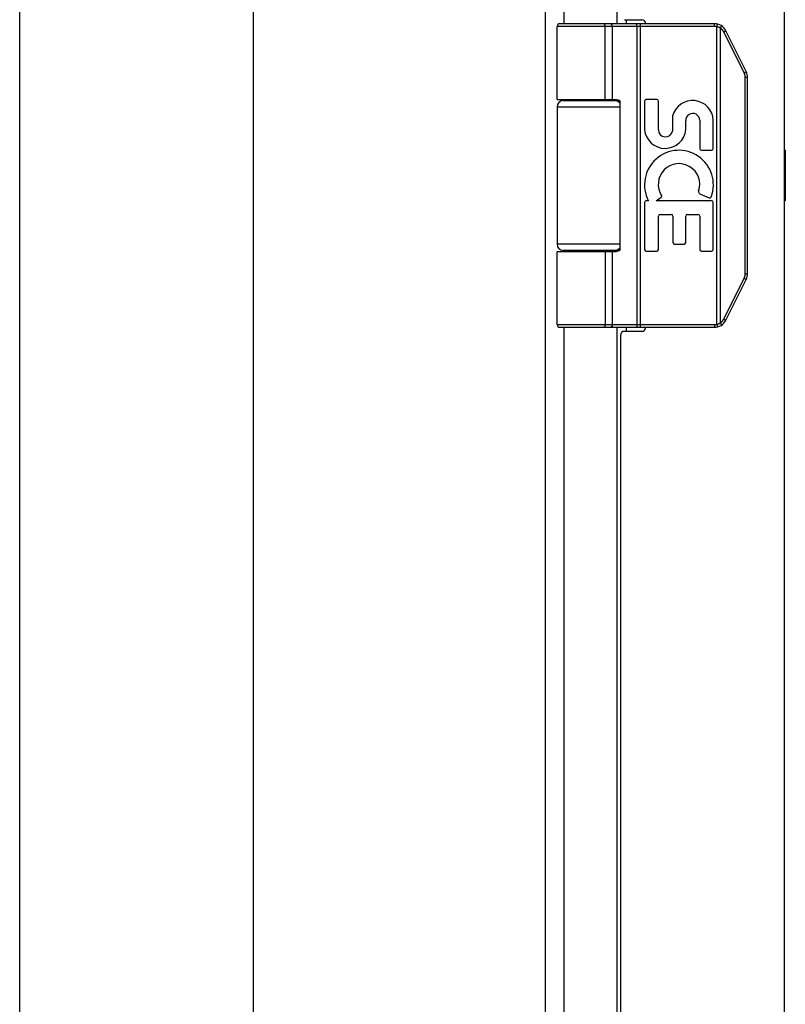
# Model space of a CAD drawing. Header units: inches. Extents: x 0 to 60.7, y 0 to 39.3.
# Tile 3 of 16: x 0 to 3.8, y 16.2 to 21.1. Entities that reach past the tile are written whole.
import ezdxf

# ---------------------------------------------------------------- set-up
doc = ezdxf.new("R2010")
doc.units = ezdxf.units.IN
doc.header["$LTSCALE"] = 3.339286
doc.header["$MEASUREMENT"] = 0
doc.layers.get('0').update_dxf_attribs({"linetype": 'CONTINUOUS'})
doc.layers.add('02___PRT_ALL_AXES', color=7, linetype='CONTINUOUS')
doc.layers.add('06___PRT_ALL_SURFS', color=7, linetype='CONTINUOUS')

msp = doc.modelspace()

# ---------------------------------------------------------------- linework, layer by layer
at = {"color": 7, "linetype": 'Continuous'}
for p, q in [((0, 0), (0, 39.2857)), ((3.434, 21.0451), (2.6566, 21.0451)), ((3.434, 21.0581), (2.6696, 21.0581)), ((2.8871, 21.0581), (2.8869, 21.0581)), ((2.8872, 21.0581), (2.887, 21.0581)), ((2.8873, 21.0581), (2.8871, 21.0581)), ((2.8874, 21.0581), (2.8872, 21.0581)), ((2.8875, 21.0581), (2.8874, 21.0581)), ((2.8935, 20.6831), (2.8935, 21.0453)), ((2.8935, 20.6831), (2.8935, 21.0453)), ((2.9295, 20.6831), (2.9295, 21.0451)), ((3.0497, 21.0533), (3.0496, 21.0537)), ((3.0497, 21.053), (3.0497, 21.0533)), ((3.0498, 21.0527), (3.0497, 21.053)), ((3.0498, 21.0523), (3.0498, 21.0527)), ((3.0498, 21.0519), (3.0498, 21.0523)), ((3.0499, 21.0516), (3.0498, 21.0519)), ((3.0499, 21.0512), (3.0499, 21.0516)), ((3.0499, 21.0508), (3.0499, 21.0512)), ((3.05, 21.0504), (3.0499, 21.0508)), ((3.05, 21.05), (3.05, 21.0504)), ((3.05, 21.0496), (3.05, 21.05)), ((3.05, 21.0492), (3.05, 21.0496)), ((3.0501, 21.0488), (3.05, 21.0492)), ((3.0501, 21.0483), (3.0501, 21.0488)), ((3.0501, 21.0479), (3.0501, 21.0483)), ((3.0501, 21.0475), (3.0501, 21.0479)), ((3.0501, 21.0471), (3.0501, 21.0475)), ((3.0501, 21.0466), (3.0501, 21.0471)), ((3.0501, 21.0462), (3.0501, 21.0466)), ((3.0501, 21.0458), (3.0501, 21.0462)), ((3.0501, 21.0453), (3.0501, 21.0458)), ((3.0501, 21.0453), (3.0501, 19.5709)), ((3.0693, 19.5581), (3.0693, 21.0581)), ((3.434, 21.0451), (3.434, 21.0581)), ((3.4459, 21.0437), (3.449, 21.0563)), ((3.4459, 19.5726), (3.4459, 21.0437)), ((3.4632, 21.0368), (3.4634, 21.0372)), ((3.4632, 19.5794), (3.4632, 21.0368)), ((3.4634, 21.0372), (3.4638, 21.0377)), ((3.4638, 21.0377), (3.4641, 21.0383)), ((3.4641, 21.0383), (3.4645, 21.0388)), ((3.4645, 21.0388), (3.4648, 21.0393)), ((3.4648, 21.0393), (3.4651, 21.0398)), ((3.4651, 21.0398), (3.4653, 21.0402)), ((3.4653, 21.0402), (3.4655, 21.0405)), ((3.4655, 21.0405), (3.4657, 21.0409)), ((3.4657, 21.0409), (3.4659, 21.0412)), ((3.4659, 21.0412), (3.4661, 21.0415)), ((3.4661, 21.0415), (3.4663, 21.0418)), ((3.4663, 21.0418), (3.4665, 21.0422)), ((3.4665, 21.0422), (3.4666, 21.0425)), ((3.4666, 21.0425), (3.4668, 21.0428)), ((3.4668, 21.0428), (3.467, 21.0431)), ((3.467, 21.0431), (3.4671, 21.0434)), ((3.4671, 21.0434), (3.4673, 21.0436)), ((3.4673, 21.0436), (3.4674, 21.0439)), ((3.4674, 21.0439), (3.4675, 21.0442)), ((3.4675, 21.0442), (3.4677, 21.0445)), ((3.4821, 21.0188), (3.4828, 21.0192)), ((3.4828, 21.0192), (3.4836, 21.0196)), ((3.4836, 21.0196), (3.4842, 21.02)), ((3.4842, 21.02), (3.4849, 21.0203)), ((3.4849, 21.0203), (3.4854, 21.0206)), ((3.4854, 21.0206), (3.4858, 21.0208)), ((3.4858, 21.0208), (3.4863, 21.0211)), ((3.4863, 21.0211), (3.4867, 21.0213)), ((3.4867, 21.0213), (3.4871, 21.0216)), ((3.4871, 21.0216), (3.4873, 21.0217)), ((3.4873, 21.0217), (3.4876, 21.0219)), ((3.4876, 21.0219), (3.4878, 21.022)), ((3.4878, 21.022), (3.488, 21.0221)), ((3.488, 21.0221), (3.4882, 21.0223)), ((3.4882, 21.0223), (3.4884, 21.0224)), ((3.4884, 21.0224), (3.4886, 21.0225)), ((3.591, 20.8213), (3.4899, 21.0236)), ((3.48, 21.0178), (3.4806, 21.0181)), ((3.5812, 20.8155), (3.48, 21.0178)), ((3.4806, 21.0181), (3.4814, 21.0184)), ((3.4814, 21.0184), (3.4821, 21.0188)), ((3.5823, 20.8161), (3.5831, 20.8165)), ((3.5831, 20.8165), (3.5838, 20.8169)), ((3.5838, 20.8169), (3.5845, 20.8173)), ((3.5845, 20.8173), (3.5852, 20.8176)), ((3.5852, 20.8176), (3.5859, 20.818)), ((3.5859, 20.818), (3.5863, 20.8183)), ((3.5864, 20.7934), (3.5976, 20.7934)), ((3.5864, 19.8229), (3.5864, 20.7934)), ((3.5869, 20.8186), (3.5874, 20.8188)), ((3.5874, 20.8188), (3.5878, 20.8191)), ((3.5878, 20.8191), (3.5882, 20.8193)), ((3.5882, 20.8193), (3.5884, 20.8195)), ((3.5884, 20.8195), (3.5887, 20.8196)), ((3.5887, 20.8196), (3.5889, 20.8197)), ((3.5889, 20.8197), (3.5891, 20.8199)), ((3.5891, 20.8199), (3.5893, 20.82)), ((3.5893, 20.82), (3.5895, 20.8201)), ((3.5895, 20.8201), (3.5897, 20.8202)), ((3.5976, 19.8229), (3.5976, 20.7934)), ((2.6566, 20.6481), (2.9675, 20.6481)), ((2.6866, 20.6781), (2.9653, 20.6781)), ((2.9675, 19.9431), (2.9675, 20.6731)), ((2.9675, 19.9681), (2.6566, 19.9681)), ((2.6566, 19.9331), (2.9476, 19.9331)), ((2.9653, 19.9381), (2.6866, 19.9381)), ((2.9295, 19.5711), (2.9295, 19.9331)), ((3.5864, 19.8229), (3.5976, 19.8229)), ((3.48, 19.5985), (3.5812, 19.8007)), ((3.4899, 19.5927), (3.591, 19.7949)), ((3.5812, 19.8007), (3.5821, 19.8002)), ((3.5821, 19.8002), (3.5829, 19.7999)), ((3.5829, 19.7999), (3.5836, 19.7995)), ((3.5836, 19.7995), (3.5843, 19.7991)), ((3.5843, 19.7991), (3.585, 19.7987)), ((3.585, 19.7987), (3.5857, 19.7983)), ((3.5863, 19.798), (3.5868, 19.7977)), ((3.5868, 19.7977), (3.5872, 19.7975)), ((3.5872, 19.7975), (3.5877, 19.7972)), ((3.5877, 19.7972), (3.5881, 19.797)), ((3.5881, 19.797), (3.5883, 19.7969)), ((3.5883, 19.7969), (3.5886, 19.7967)), ((3.5886, 19.7967), (3.5888, 19.7966)), ((3.5888, 19.7966), (3.589, 19.7964)), ((3.589, 19.7964), (3.5892, 19.7963)), ((3.5892, 19.7963), (3.5894, 19.7962)), ((2.6566, 19.5711), (3.434, 19.5711)), ((3.0498, 19.5636), (3.0497, 19.5632)), ((3.0497, 19.5632), (3.0497, 19.5629)), ((3.0499, 19.5647), (3.0498, 19.5643)), ((3.0498, 19.5643), (3.0498, 19.5639)), ((3.0498, 19.5639), (3.0498, 19.5636)), ((3.05, 19.5658), (3.0499, 19.5655)), ((3.0499, 19.5655), (3.0499, 19.5651)), ((3.0499, 19.5651), (3.0499, 19.5647)), ((3.0501, 19.5675), (3.05, 19.5671)), ((3.05, 19.5671), (3.05, 19.5667)), ((3.05, 19.5667), (3.05, 19.5662)), ((3.05, 19.5662), (3.05, 19.5658)), ((3.0501, 19.5709), (3.0501, 19.5705)), ((3.0501, 19.5705), (3.0501, 19.57)), ((3.0501, 19.57), (3.0501, 19.5696)), ((3.0501, 19.5696), (3.0501, 19.5692)), ((3.0501, 19.5692), (3.0501, 19.5687)), ((3.0501, 19.5687), (3.0501, 19.5683)), ((3.0501, 19.5683), (3.0501, 19.5679)), ((3.0501, 19.5679), (3.0501, 19.5675)), ((3.434, 19.5711), (3.434, 19.5581)), ((3.4459, 19.5726), (3.449, 19.56)), ((3.4632, 19.5794), (3.4636, 19.5789)), ((3.4636, 19.5789), (3.4639, 19.5783)), ((3.4639, 19.5783), (3.4642, 19.5778)), ((3.4642, 19.5778), (3.4646, 19.5773)), ((3.4646, 19.5773), (3.4649, 19.5768)), ((3.4649, 19.5768), (3.4652, 19.5762)), ((3.4652, 19.5762), (3.4654, 19.5759)), ((3.4654, 19.5759), (3.4656, 19.5756)), ((3.4656, 19.5756), (3.4658, 19.5752)), ((3.4658, 19.5752), (3.466, 19.5749)), ((3.466, 19.5749), (3.4662, 19.5746)), ((3.4662, 19.5746), (3.4664, 19.5742)), ((3.4664, 19.5742), (3.4665, 19.5739)), ((3.4665, 19.5739), (3.4667, 19.5736)), ((3.4667, 19.5736), (3.4669, 19.5733)), ((3.4669, 19.5733), (3.467, 19.573)), ((3.467, 19.573), (3.4672, 19.5727)), ((3.4672, 19.5727), (3.4673, 19.5725)), ((3.4673, 19.5725), (3.4675, 19.5722)), ((3.48, 19.5985), (3.481, 19.598)), ((3.481, 19.598), (3.4817, 19.5976)), ((3.4817, 19.5976), (3.4825, 19.5972)), ((3.4825, 19.5972), (3.4832, 19.5968)), ((3.4832, 19.5968), (3.4839, 19.5965)), ((3.4839, 19.5965), (3.4846, 19.5961)), ((3.4846, 19.5961), (3.4851, 19.5958)), ((3.4851, 19.5958), (3.4855, 19.5956)), ((3.4855, 19.5956), (3.486, 19.5953)), ((3.486, 19.5953), (3.4864, 19.5951)), ((3.4864, 19.5951), (3.4868, 19.5948)), ((3.4868, 19.5948), (3.4871, 19.5947)), ((3.4871, 19.5947), (3.4873, 19.5945)), ((3.4873, 19.5945), (3.4876, 19.5944)), ((3.4876, 19.5944), (3.4878, 19.5943)), ((3.4878, 19.5943), (3.488, 19.5941)), ((3.488, 19.5941), (3.4882, 19.594)), ((3.4882, 19.594), (3.4884, 19.5939)), ((2.6696, 19.5581), (3.434, 19.5581)), ((2.8871, 19.5581), (2.8869, 19.5581)), ((2.8872, 19.5581), (2.887, 19.5581)), ((2.8873, 19.5581), (2.8871, 19.5581)), ((2.8874, 19.5582), (2.8872, 19.5581)), ((2.8875, 19.5582), (2.8874, 19.5582)), ((2.8876, 19.5582), (2.8875, 19.5582))]:
    msp.add_line(p, q, dxfattribs=at)
at = {"color": 3, "linetype": 'Continuous'}
for p, q in [((2.5981, 28.2481), (2.5981, 12.3681)), ((1.1541, 28.1881), (1.1541, 12.4281)), ((3.7793, 28.1581), (3.7793, 12.4581)), ((2.69, 26.3081), (2.69, 21.0581)), ((2.953, 21.0581), (2.953, 26.3081)), ((2.9893, 21.0781), (3.0743, 21.0781)), ((2.9989, 21.0581), (2.9989, 21.0781)), ((2.69, 20.6831), (2.69, 20.6781)), ((2.953, 20.6781), (2.953, 20.6829)), ((2.69, 19.9381), (2.69, 19.9331)), ((2.953, 19.9334), (2.953, 19.9381)), ((2.69, 19.5581), (2.69, 14.3081)), ((2.953, 14.3081), (2.953, 19.5581)), ((2.9693, 19.5181), (2.9693, 14.3481)), ((3.0743, 19.5381), (2.9893, 19.5381)), ((2.9989, 19.5381), (2.9989, 19.5581))]:
    msp.add_line(p, q, dxfattribs=at)
at = {"color": 7, "linetype": 'Continuous'}
for points in [[(2.8935, 21.0453), (2.8935, 21.0456), (2.8935, 21.0458), (2.8935, 21.046), (2.8935, 21.0462), (2.8935, 21.0464), (2.8935, 21.0466), (2.8934, 21.0469), (2.8934, 21.0471), (2.8934, 21.0473), (2.8934, 21.0475), (2.8934, 21.0477), (2.8933, 21.0479), (2.8933, 21.0481), (2.8933, 21.0483), (2.8933, 21.0486), (2.8932, 21.0488), (2.8932, 21.049), (2.8932, 21.0492), (2.8931, 21.0494), (2.8931, 21.0496), (2.8931, 21.0498), (2.893, 21.05), (2.893, 21.0502), (2.8929, 21.0504), (2.8929, 21.0506), (2.8928, 21.0508), (2.8928, 21.051), (2.8927, 21.0512), (2.8927, 21.0514), (2.8926, 21.0516), (2.8926, 21.0517), (2.8925, 21.0519), (2.8925, 21.0521), (2.8924, 21.0523), (2.8923, 21.0525), (2.8923, 21.0527), (2.8922, 21.0528), (2.8922, 21.053), (2.8921, 21.0532), (2.892, 21.0533), (2.892, 21.0535), (2.8919, 21.0537), (2.8918, 21.0538), (2.8917, 21.054), (2.8917, 21.0542), (2.8916, 21.0543), (2.8915, 21.0545), (2.8914, 21.0546), (2.8913, 21.0548), (2.8913, 21.0549), (2.8912, 21.0551), (2.8911, 21.0552), (2.891, 21.0553), (2.8909, 21.0555), (2.8908, 21.0556), (2.8907, 21.0557), (2.8907, 21.0558), (2.8906, 21.056), (2.8905, 21.0561), (2.8904, 21.0562), (2.8903, 21.0563), (2.8902, 21.0564), (2.8901, 21.0565), (2.89, 21.0566), (2.8899, 21.0567), (2.8898, 21.0568), (2.8897, 21.0569), (2.8896, 21.057), (2.8895, 21.0571), (2.8894, 21.0572), (2.8893, 21.0573), (2.8892, 21.0573), (2.8891, 21.0574), (2.889, 21.0575), (2.8889, 21.0575), (2.8888, 21.0576), (2.8887, 21.0577), (2.8886, 21.0577), (2.8885, 21.0578), (2.8884, 21.0578), (2.8883, 21.0579), (2.8881, 21.0579), (2.888, 21.0579), (2.8879, 21.058), (2.8878, 21.058), (2.8877, 21.058), (2.8876, 21.0581), (2.8875, 21.0581)], [(2.8935, 21.0453), (2.8935, 21.0456), (2.8935, 21.0458), (2.8935, 21.046), (2.8934, 21.0462), (2.8934, 21.0464), (2.8934, 21.0466), (2.8934, 21.0469), (2.8934, 21.0471), (2.8934, 21.0473), (2.8934, 21.0475), (2.8933, 21.0477), (2.8933, 21.0479), (2.8933, 21.0481), (2.8933, 21.0483), (2.8932, 21.0486), (2.8932, 21.0488), (2.8932, 21.049), (2.8931, 21.0492), (2.8931, 21.0494), (2.8931, 21.0496), (2.893, 21.0498), (2.893, 21.05), (2.8929, 21.0502), (2.8929, 21.0504), (2.8929, 21.0506), (2.8928, 21.0508), (2.8928, 21.051), (2.8927, 21.0512), (2.8927, 21.0514), (2.8926, 21.0516), (2.8926, 21.0517), (2.8925, 21.0519), (2.8924, 21.0521), (2.8924, 21.0523), (2.8923, 21.0525), (2.8923, 21.0527), (2.8922, 21.0528), (2.8921, 21.053), (2.8921, 21.0532), (2.892, 21.0533), (2.8919, 21.0535), (2.8918, 21.0537), (2.8918, 21.0538), (2.8917, 21.054), (2.8916, 21.0542), (2.8915, 21.0543), (2.8915, 21.0545), (2.8914, 21.0546), (2.8913, 21.0548), (2.8912, 21.0549), (2.8911, 21.0551), (2.8911, 21.0552), (2.891, 21.0553), (2.8909, 21.0555), (2.8908, 21.0556), (2.8907, 21.0557), (2.8906, 21.0558), (2.8905, 21.056), (2.8904, 21.0561), (2.8903, 21.0562), (2.8903, 21.0563), (2.8902, 21.0564), (2.8901, 21.0565), (2.89, 21.0566), (2.8899, 21.0567), (2.8898, 21.0568), (2.8897, 21.0569), (2.8896, 21.057), (2.8895, 21.0571), (2.8894, 21.0572), (2.8893, 21.0573), (2.8892, 21.0573), (2.8891, 21.0574), (2.889, 21.0575), (2.8889, 21.0575), (2.8888, 21.0576), (2.8886, 21.0577), (2.8885, 21.0577), (2.8884, 21.0578), (2.8883, 21.0578), (2.8882, 21.0579), (2.8881, 21.0579), (2.888, 21.0579), (2.8879, 21.058), (2.8878, 21.058), (2.8877, 21.058), (2.8876, 21.0581)], [(2.9295, 21.0451), (2.9295, 21.0453), (2.9295, 21.0456), (2.9294, 21.0458), (2.9294, 21.046), (2.9294, 21.0462), (2.9294, 21.0464), (2.9294, 21.0466), (2.9294, 21.0469), (2.9293, 21.0471), (2.9293, 21.0473), (2.9293, 21.0475), (2.9293, 21.0477), (2.9292, 21.0479), (2.9292, 21.0481), (2.9292, 21.0483), (2.9291, 21.0486), (2.9291, 21.0488), (2.929, 21.049), (2.929, 21.0492), (2.9289, 21.0494), (2.9289, 21.0496), (2.9288, 21.0498), (2.9287, 21.05), (2.9287, 21.0502), (2.9286, 21.0504), (2.9285, 21.0506), (2.9285, 21.0508), (2.9284, 21.051), (2.9283, 21.0512), (2.9282, 21.0514), (2.9282, 21.0516), (2.9281, 21.0517), (2.928, 21.0519), (2.9279, 21.0521), (2.9278, 21.0523), (2.9277, 21.0525), (2.9276, 21.0527), (2.9275, 21.0528), (2.9274, 21.053), (2.9273, 21.0532), (2.9272, 21.0533), (2.9271, 21.0535), (2.927, 21.0537), (2.9269, 21.0538), (2.9268, 21.054), (2.9267, 21.0542), (2.9266, 21.0543), (2.9265, 21.0545), (2.9263, 21.0546), (2.9262, 21.0548), (2.9261, 21.0549), (2.926, 21.0551), (2.9258, 21.0552), (2.9257, 21.0553), (2.9256, 21.0555), (2.9255, 21.0556), (2.9253, 21.0557), (2.9252, 21.0558), (2.9251, 21.056), (2.9249, 21.0561), (2.9248, 21.0562), (2.9246, 21.0563), (2.9245, 21.0564), (2.9243, 21.0565), (2.9242, 21.0566), (2.9241, 21.0567), (2.9239, 21.0568), (2.9238, 21.0569), (2.9236, 21.057), (2.9235, 21.0571), (2.9233, 21.0572), (2.9232, 21.0573), (2.923, 21.0573), (2.9228, 21.0574), (2.9227, 21.0575), (2.9225, 21.0575), (2.9224, 21.0576), (2.9222, 21.0577), (2.9221, 21.0577), (2.9219, 21.0578), (2.9217, 21.0578), (2.9216, 21.0579), (2.9214, 21.0579), (2.9213, 21.0579), (2.9211, 21.058), (2.9209, 21.058), (2.9208, 21.058), (2.9206, 21.0581), (2.9204, 21.0581), (2.9203, 21.0581), (2.9201, 21.0581), (2.9199, 21.0581), (2.9198, 21.0581), (2.9196, 21.0581)], [(3.0496, 21.0537), (3.0496, 21.0538), (3.0496, 21.054), (3.0496, 21.0542), (3.0496, 21.0543), (3.0495, 21.0545), (3.0495, 21.0546), (3.0495, 21.0548), (3.0495, 21.0549), (3.0494, 21.0551), (3.0494, 21.0552), (3.0494, 21.0553), (3.0494, 21.0555), (3.0493, 21.0556), (3.0493, 21.0557), (3.0493, 21.0558), (3.0492, 21.056), (3.0492, 21.0561), (3.0492, 21.0562), (3.0492, 21.0563), (3.0491, 21.0564), (3.0491, 21.0565), (3.0491, 21.0566), (3.049, 21.0567), (3.049, 21.0568), (3.049, 21.0569), (3.049, 21.057), (3.0489, 21.0571), (3.0489, 21.0572), (3.0489, 21.0573), (3.0488, 21.0573), (3.0488, 21.0574), (3.0488, 21.0575), (3.0487, 21.0575), (3.0487, 21.0576), (3.0487, 21.0577), (3.0486, 21.0577), (3.0486, 21.0578), (3.0486, 21.0578), (3.0485, 21.0579), (3.0485, 21.0579), (3.0485, 21.0579), (3.0484, 21.058), (3.0484, 21.058), (3.0484, 21.058), (3.0483, 21.0581), (3.0483, 21.0581), (3.0483, 21.0581), (3.0482, 21.0581), (3.0482, 21.0581), (3.0482, 21.0581), (3.0481, 21.0581)], [(3.4632, 21.0368), (3.4627, 21.0371), (3.4622, 21.0374), (3.4617, 21.0377), (3.4612, 21.038), (3.4607, 21.0383), (3.4601, 21.0385), (3.4596, 21.0388), (3.4591, 21.039), (3.4586, 21.0393), (3.458, 21.0396), (3.4575, 21.0398), (3.457, 21.04), (3.4564, 21.0403), (3.4559, 21.0405), (3.4554, 21.0407), (3.4548, 21.0409), (3.4543, 21.0411), (3.4537, 21.0414), (3.4532, 21.0416), (3.4526, 21.0418), (3.4521, 21.0419), (3.4515, 21.0421), (3.451, 21.0423), (3.4504, 21.0425), (3.4498, 21.0426), (3.4493, 21.0428), (3.4487, 21.043), (3.4482, 21.0431), (3.4476, 21.0433), (3.447, 21.0434), (3.4465, 21.0435), (3.4459, 21.0437)], [(3.48, 21.0178), (3.4798, 21.0182), (3.4795, 21.0187), (3.4793, 21.0192), (3.479, 21.0197), (3.4788, 21.0201), (3.4785, 21.0206), (3.4782, 21.021), (3.478, 21.0215), (3.4777, 21.022), (3.4774, 21.0224), (3.4771, 21.0229), (3.4768, 21.0233), (3.4765, 21.0237), (3.4762, 21.0242), (3.4759, 21.0246), (3.4756, 21.025), (3.4752, 21.0255), (3.4749, 21.0259), (3.4746, 21.0263), (3.4743, 21.0267), (3.4739, 21.0272), (3.4736, 21.0276), (3.4732, 21.028), (3.4729, 21.0284), (3.4725, 21.0288), (3.4722, 21.0292), (3.4718, 21.0296), (3.4714, 21.03), (3.471, 21.0303), (3.4707, 21.0307), (3.4703, 21.0311), (3.4699, 21.0315), (3.4695, 21.0318), (3.4691, 21.0322), (3.4687, 21.0326), (3.4683, 21.0329), (3.4679, 21.0333), (3.4675, 21.0336), (3.4671, 21.034), (3.4667, 21.0343), (3.4662, 21.0346), (3.4658, 21.0349), (3.4654, 21.0353), (3.465, 21.0356), (3.4645, 21.0359), (3.4641, 21.0362), (3.4636, 21.0365), (3.4632, 21.0368)], [(3.4677, 21.0445), (3.4677, 21.0446), (3.4678, 21.0447), (3.4678, 21.0448), (3.4679, 21.0449), (3.468, 21.0451), (3.468, 21.0452), (3.4681, 21.0453), (3.4681, 21.0454), (3.4682, 21.0455), (3.4682, 21.0456), (3.4682, 21.0457), (3.4683, 21.0458), (3.4683, 21.0459), (3.4684, 21.046), (3.4684, 21.0461), (3.4684, 21.0462), (3.4685, 21.0463), (3.4685, 21.0464), (3.4685, 21.0465), (3.4686, 21.0466), (3.4686, 21.0466), (3.4686, 21.0467), (3.4686, 21.0468), (3.4686, 21.0468), (3.4687, 21.0469), (3.4687, 21.047), (3.4687, 21.047), (3.4687, 21.0471), (3.4687, 21.0472), (3.4687, 21.0472), (3.4687, 21.0473), (3.4687, 21.0473), (3.4687, 21.0474), (3.4687, 21.0474), (3.4687, 21.0474), (3.4687, 21.0475), (3.4687, 21.0475), (3.4687, 21.0475), (3.4687, 21.0476), (3.4687, 21.0476), (3.4686, 21.0476), (3.4686, 21.0476), (3.4686, 21.0476)], [(3.4886, 21.0225), (3.4887, 21.0226), (3.4888, 21.0226), (3.4888, 21.0227), (3.4889, 21.0227), (3.489, 21.0228), (3.4891, 21.0228), (3.4891, 21.0229), (3.4892, 21.0229), (3.4893, 21.023), (3.4893, 21.023), (3.4894, 21.0231), (3.4894, 21.0231), (3.4895, 21.0231), (3.4895, 21.0232), (3.4896, 21.0232), (3.4896, 21.0232), (3.4897, 21.0233), (3.4897, 21.0233), (3.4897, 21.0233), (3.4898, 21.0234), (3.4898, 21.0234), (3.4898, 21.0234), (3.4898, 21.0234), (3.4898, 21.0235), (3.4899, 21.0235), (3.4899, 21.0235), (3.4899, 21.0235), (3.4899, 21.0235), (3.4899, 21.0236), (3.4899, 21.0236)], [(3.5812, 20.8155), (3.5814, 20.8156), (3.5823, 20.8161)], [(3.5864, 20.7934), (3.5864, 20.7939), (3.5864, 20.7945), (3.5864, 20.795), (3.5863, 20.7956), (3.5863, 20.7961), (3.5863, 20.7966), (3.5862, 20.7972), (3.5862, 20.7977), (3.5861, 20.7983), (3.5861, 20.7988), (3.586, 20.7994), (3.586, 20.7999), (3.5859, 20.8004), (3.5858, 20.801), (3.5857, 20.8015), (3.5856, 20.8021), (3.5855, 20.8026), (3.5854, 20.8031), (3.5853, 20.8037), (3.5852, 20.8042), (3.5851, 20.8047), (3.5849, 20.8053), (3.5848, 20.8058), (3.5847, 20.8063), (3.5845, 20.8069), (3.5844, 20.8074), (3.5842, 20.8079), (3.584, 20.8084), (3.5839, 20.8089), (3.5837, 20.8095), (3.5835, 20.81), (3.5833, 20.8105), (3.5831, 20.811), (3.5829, 20.8115), (3.5827, 20.812), (3.5825, 20.8125), (3.5823, 20.813), (3.5821, 20.8135), (3.5819, 20.814), (3.5816, 20.8145), (3.5814, 20.815), (3.5812, 20.8155)], [(3.5863, 20.8183), (3.5865, 20.8183), (3.5869, 20.8186)], [(3.5897, 20.8202), (3.5898, 20.8203), (3.5899, 20.8204), (3.59, 20.8204), (3.59, 20.8205), (3.5901, 20.8205), (3.5902, 20.8206), (3.5903, 20.8206), (3.5903, 20.8207), (3.5904, 20.8207), (3.5905, 20.8208), (3.5905, 20.8208), (3.5906, 20.8208), (3.5906, 20.8209), (3.5907, 20.8209), (3.5907, 20.821), (3.5908, 20.821), (3.5908, 20.821), (3.5908, 20.8211), (3.5909, 20.8211), (3.5909, 20.8211), (3.5909, 20.8211), (3.5909, 20.8212), (3.591, 20.8212), (3.591, 20.8212), (3.591, 20.8212), (3.591, 20.8213), (3.591, 20.8213), (3.591, 20.8213), (3.591, 20.8213), (3.591, 20.8213)], [(2.6566, 20.6831), (2.9476, 20.6831), (2.9483, 20.6831), (2.949, 20.6831), (2.9496, 20.6831), (2.9503, 20.6831), (2.9509, 20.683), (2.9515, 20.683), (2.9521, 20.6829), (2.9527, 20.6829), (2.9533, 20.6828), (2.9538, 20.6828), (2.9543, 20.6827), (2.9548, 20.6826), (2.9553, 20.6825), (2.9557, 20.6825), (2.9562, 20.6824), (2.9566, 20.6823), (2.957, 20.6822), (2.9574, 20.6821), (2.9578, 20.682), (2.9581, 20.6819), (2.9585, 20.6818), (2.9588, 20.6817), (2.9592, 20.6816), (2.9595, 20.6815), (2.9598, 20.6814), (2.9601, 20.6813), (2.9604, 20.6812), (2.9607, 20.6811), (2.961, 20.681), (2.9612, 20.6809), (2.9615, 20.6807), (2.9617, 20.6806), (2.962, 20.6805), (2.9622, 20.6804), (2.9624, 20.6803), (2.9626, 20.6801), (2.9628, 20.68), (2.963, 20.6799), (2.9632, 20.6798), (2.9634, 20.6797), (2.9636, 20.6795), (2.9638, 20.6794), (2.964, 20.6793), (2.9641, 20.6792), (2.9643, 20.679), (2.9644, 20.6789), (2.9646, 20.6788), (2.9647, 20.6787), (2.9649, 20.6785), (2.965, 20.6784), (2.9651, 20.6783), (2.9652, 20.6782), (2.9654, 20.6781), (2.9655, 20.6779), (2.9656, 20.6778), (2.9657, 20.6777), (2.9658, 20.6776), (2.9659, 20.6775), (2.966, 20.6773), (2.9661, 20.6772), (2.9662, 20.6771), (2.9663, 20.677), (2.9663, 20.6769), (2.9664, 20.6768), (2.9665, 20.6766), (2.9666, 20.6765), (2.9666, 20.6764), (2.9667, 20.6763), (2.9667, 20.6762), (2.9668, 20.6761), (2.9669, 20.676), (2.9669, 20.6758), (2.967, 20.6757), (2.967, 20.6756), (2.9671, 20.6755), (2.9671, 20.6754), (2.9671, 20.6753), (2.9672, 20.6752), (2.9672, 20.6751), (2.9673, 20.675), (2.9673, 20.6748), (2.9673, 20.6747), (2.9673, 20.6746), (2.9674, 20.6745), (2.9674, 20.6744), (2.9674, 20.6743), (2.9674, 20.6742), (2.9675, 20.6741), (2.9675, 20.674), (2.9675, 20.6739), (2.9675, 20.6738), (2.9675, 20.6737), (2.9675, 20.6735), (2.9675, 20.6734), (2.9675, 20.6733), (2.9675, 20.6732), (2.9675, 20.6731)], [(2.8935, 19.9331), (2.8935, 19.5709), (2.8935, 19.5707), (2.8935, 19.5705), (2.8935, 19.5703), (2.8934, 19.57), (2.8934, 19.5698), (2.8934, 19.5696), (2.8934, 19.5694), (2.8934, 19.5692), (2.8934, 19.569), (2.8934, 19.5687), (2.8933, 19.5685), (2.8933, 19.5683), (2.8933, 19.5681), (2.8933, 19.5679), (2.8932, 19.5677), (2.8932, 19.5675), (2.8932, 19.5673), (2.8931, 19.5671), (2.8931, 19.5669), (2.8931, 19.5667), (2.893, 19.5665), (2.893, 19.5662), (2.8929, 19.566), (2.8929, 19.5658), (2.8929, 19.5657), (2.8928, 19.5655), (2.8928, 19.5653), (2.8927, 19.5651), (2.8927, 19.5649), (2.8926, 19.5647), (2.8926, 19.5645), (2.8925, 19.5643), (2.8924, 19.5641), (2.8924, 19.5639), (2.8923, 19.5638), (2.8923, 19.5636), (2.8922, 19.5634), (2.8921, 19.5632), (2.8921, 19.5631), (2.892, 19.5629), (2.8919, 19.5627), (2.8918, 19.5626), (2.8918, 19.5624), (2.8917, 19.5622), (2.8916, 19.5621), (2.8915, 19.5619), (2.8915, 19.5618), (2.8914, 19.5616), (2.8913, 19.5615), (2.8912, 19.5613), (2.8911, 19.5612), (2.8911, 19.5611), (2.891, 19.5609), (2.8909, 19.5608), (2.8908, 19.5607), (2.8907, 19.5605), (2.8906, 19.5604), (2.8905, 19.5603), (2.8904, 19.5602), (2.8903, 19.5601), (2.8903, 19.5599), (2.8902, 19.5598), (2.8901, 19.5597), (2.89, 19.5596), (2.8899, 19.5595), (2.8898, 19.5594), (2.8897, 19.5593), (2.8896, 19.5592), (2.8895, 19.5592), (2.8894, 19.5591), (2.8893, 19.559), (2.8892, 19.5589), (2.8891, 19.5588), (2.889, 19.5588), (2.8889, 19.5587), (2.8888, 19.5586), (2.8886, 19.5586), (2.8885, 19.5585), (2.8884, 19.5585), (2.8883, 19.5584), (2.8882, 19.5584), (2.8881, 19.5583), (2.888, 19.5583), (2.8879, 19.5583), (2.8878, 19.5582), (2.8877, 19.5582), (2.8876, 19.5582)], [(2.8935, 19.9331), (2.8935, 19.5709), (2.8935, 19.5707), (2.8935, 19.5705), (2.8935, 19.5703), (2.8935, 19.57), (2.8935, 19.5698), (2.8935, 19.5696), (2.8934, 19.5694), (2.8934, 19.5692), (2.8934, 19.569), (2.8934, 19.5687), (2.8934, 19.5685), (2.8933, 19.5683), (2.8933, 19.5681), (2.8933, 19.5679), (2.8933, 19.5677), (2.8932, 19.5675), (2.8932, 19.5673), (2.8932, 19.5671), (2.8931, 19.5669), (2.8931, 19.5667), (2.8931, 19.5665), (2.893, 19.5662), (2.893, 19.566), (2.8929, 19.5658), (2.8929, 19.5657), (2.8928, 19.5655), (2.8928, 19.5653), (2.8927, 19.5651), (2.8927, 19.5649), (2.8926, 19.5647), (2.8926, 19.5645), (2.8925, 19.5643), (2.8925, 19.5641), (2.8924, 19.5639), (2.8923, 19.5638), (2.8923, 19.5636), (2.8922, 19.5634), (2.8922, 19.5632), (2.8921, 19.5631), (2.892, 19.5629), (2.892, 19.5627), (2.8919, 19.5626), (2.8918, 19.5624), (2.8917, 19.5622), (2.8917, 19.5621), (2.8916, 19.5619), (2.8915, 19.5618), (2.8914, 19.5616), (2.8913, 19.5615), (2.8913, 19.5613), (2.8912, 19.5612), (2.8911, 19.5611), (2.891, 19.5609), (2.8909, 19.5608), (2.8908, 19.5607), (2.8907, 19.5605), (2.8907, 19.5604), (2.8906, 19.5603), (2.8905, 19.5602), (2.8904, 19.5601), (2.8903, 19.5599), (2.8902, 19.5598), (2.8901, 19.5597), (2.89, 19.5596), (2.8899, 19.5595), (2.8898, 19.5594), (2.8897, 19.5593), (2.8896, 19.5592), (2.8895, 19.5592), (2.8894, 19.5591), (2.8893, 19.559), (2.8892, 19.5589), (2.8891, 19.5588), (2.889, 19.5588), (2.8889, 19.5587), (2.8888, 19.5586), (2.8887, 19.5586), (2.8886, 19.5585), (2.8885, 19.5585), (2.8884, 19.5584), (2.8883, 19.5584), (2.8881, 19.5583), (2.888, 19.5583), (2.8879, 19.5583), (2.8878, 19.5582), (2.8877, 19.5582), (2.8876, 19.5582)], [(2.9675, 19.9431), (2.9675, 19.943), (2.9675, 19.9429), (2.9675, 19.9428), (2.9675, 19.9427), (2.9675, 19.9426), (2.9675, 19.9425), (2.9675, 19.9424), (2.9675, 19.9423), (2.9675, 19.9422), (2.9674, 19.9421), (2.9674, 19.9419), (2.9674, 19.9418), (2.9674, 19.9417), (2.9673, 19.9416), (2.9673, 19.9415), (2.9673, 19.9414), (2.9673, 19.9413), (2.9672, 19.9412), (2.9672, 19.9411), (2.9671, 19.941), (2.9671, 19.9409), (2.9671, 19.9407), (2.967, 19.9406), (2.967, 19.9405), (2.9669, 19.9404), (2.9669, 19.9403), (2.9668, 19.9402), (2.9667, 19.9401), (2.9667, 19.94), (2.9666, 19.9398), (2.9666, 19.9397), (2.9665, 19.9396), (2.9664, 19.9395), (2.9663, 19.9394), (2.9663, 19.9393), (2.9662, 19.9391), (2.9661, 19.939), (2.966, 19.9389), (2.9659, 19.9388), (2.9658, 19.9387), (2.9657, 19.9385), (2.9656, 19.9384), (2.9655, 19.9383), (2.9654, 19.9382), (2.9652, 19.9381), (2.9651, 19.9379), (2.965, 19.9378), (2.9649, 19.9377), (2.9647, 19.9376), (2.9646, 19.9375), (2.9644, 19.9373), (2.9643, 19.9372), (2.9641, 19.9371), (2.964, 19.937), (2.9638, 19.9368), (2.9636, 19.9367), (2.9634, 19.9366), (2.9632, 19.9365), (2.963, 19.9363), (2.9628, 19.9362), (2.9626, 19.9361), (2.9624, 19.936), (2.9622, 19.9359), (2.962, 19.9357), (2.9617, 19.9356), (2.9615, 19.9355), (2.9612, 19.9354), (2.961, 19.9353), (2.9607, 19.9352), (2.9604, 19.9351), (2.9601, 19.9349), (2.9598, 19.9348), (2.9595, 19.9347), (2.9592, 19.9346), (2.9588, 19.9345), (2.9585, 19.9344), (2.9581, 19.9343), (2.9578, 19.9342), (2.9574, 19.9341), (2.957, 19.934), (2.9566, 19.9339), (2.9562, 19.9339), (2.9557, 19.9338), (2.9553, 19.9337), (2.9548, 19.9336), (2.9543, 19.9336), (2.9538, 19.9335), (2.9533, 19.9334), (2.9527, 19.9334), (2.9521, 19.9333), (2.9515, 19.9333), (2.9509, 19.9332), (2.9503, 19.9332), (2.9496, 19.9332), (2.949, 19.9331), (2.9483, 19.9331), (2.9476, 19.9331)], [(3.5812, 19.8007), (3.5814, 19.8012), (3.5816, 19.8017), (3.5819, 19.8022), (3.5821, 19.8027), (3.5823, 19.8032), (3.5825, 19.8037), (3.5827, 19.8042), (3.5829, 19.8047), (3.5831, 19.8052), (3.5833, 19.8058), (3.5835, 19.8063), (3.5837, 19.8068), (3.5839, 19.8073), (3.584, 19.8078), (3.5842, 19.8083), (3.5844, 19.8089), (3.5845, 19.8094), (3.5847, 19.8099), (3.5848, 19.8104), (3.5849, 19.811), (3.5851, 19.8115), (3.5852, 19.812), (3.5853, 19.8126), (3.5854, 19.8131), (3.5855, 19.8136), (3.5856, 19.8142), (3.5857, 19.8147), (3.5858, 19.8153), (3.5859, 19.8158), (3.586, 19.8163), (3.586, 19.8169), (3.5861, 19.8174), (3.5861, 19.818), (3.5862, 19.8185), (3.5862, 19.8191), (3.5863, 19.8196), (3.5863, 19.8201), (3.5863, 19.8207), (3.5864, 19.8212), (3.5864, 19.8218), (3.5864, 19.8223), (3.5864, 19.8229)], [(3.5857, 19.7983), (3.5862, 19.7981), (3.5863, 19.798)], [(3.5894, 19.7962), (3.5896, 19.7961), (3.5897, 19.796), (3.5898, 19.7959), (3.5899, 19.7959), (3.59, 19.7958), (3.59, 19.7958), (3.5901, 19.7957), (3.5902, 19.7957), (3.5903, 19.7956), (3.5903, 19.7956), (3.5904, 19.7955), (3.5905, 19.7955), (3.5905, 19.7954), (3.5906, 19.7954), (3.5906, 19.7954), (3.5907, 19.7953), (3.5907, 19.7953), (3.5908, 19.7953), (3.5908, 19.7952), (3.5908, 19.7952), (3.5909, 19.7952), (3.5909, 19.7951), (3.5909, 19.7951), (3.5909, 19.7951), (3.591, 19.7951), (3.591, 19.795), (3.591, 19.795), (3.591, 19.795), (3.591, 19.795), (3.591, 19.795), (3.591, 19.7949), (3.591, 19.7949)], [(2.9295, 19.5711), (2.9295, 19.5709), (2.9295, 19.5707), (2.9294, 19.5705), (2.9294, 19.5703), (2.9294, 19.57), (2.9294, 19.5698), (2.9294, 19.5696), (2.9294, 19.5694), (2.9293, 19.5692), (2.9293, 19.569), (2.9293, 19.5687), (2.9293, 19.5685), (2.9292, 19.5683), (2.9292, 19.5681), (2.9292, 19.5679), (2.9291, 19.5677), (2.9291, 19.5675), (2.929, 19.5673), (2.929, 19.5671), (2.9289, 19.5669), (2.9289, 19.5667), (2.9288, 19.5665), (2.9287, 19.5662), (2.9287, 19.566), (2.9286, 19.5658), (2.9285, 19.5657), (2.9285, 19.5655), (2.9284, 19.5653), (2.9283, 19.5651), (2.9282, 19.5649), (2.9282, 19.5647), (2.9281, 19.5645), (2.928, 19.5643), (2.9279, 19.5641), (2.9278, 19.5639), (2.9277, 19.5638), (2.9276, 19.5636), (2.9275, 19.5634), (2.9274, 19.5632), (2.9273, 19.5631), (2.9272, 19.5629), (2.9271, 19.5627), (2.927, 19.5626), (2.9269, 19.5624), (2.9268, 19.5622), (2.9267, 19.5621), (2.9266, 19.5619), (2.9265, 19.5618), (2.9263, 19.5616), (2.9262, 19.5615), (2.9261, 19.5613), (2.926, 19.5612), (2.9258, 19.5611), (2.9257, 19.5609), (2.9256, 19.5608), (2.9255, 19.5607), (2.9253, 19.5605), (2.9252, 19.5604), (2.9251, 19.5603), (2.9249, 19.5602), (2.9248, 19.5601), (2.9246, 19.5599), (2.9245, 19.5598), (2.9243, 19.5597), (2.9242, 19.5596), (2.9241, 19.5595), (2.9239, 19.5594), (2.9238, 19.5593), (2.9236, 19.5592), (2.9235, 19.5592), (2.9233, 19.5591), (2.9232, 19.559), (2.923, 19.5589), (2.9228, 19.5588), (2.9227, 19.5588), (2.9225, 19.5587), (2.9224, 19.5586), (2.9222, 19.5586), (2.9221, 19.5585), (2.9219, 19.5585), (2.9217, 19.5584), (2.9216, 19.5584), (2.9214, 19.5583), (2.9213, 19.5583), (2.9211, 19.5583), (2.9209, 19.5582), (2.9208, 19.5582), (2.9206, 19.5582), (2.9204, 19.5582), (2.9203, 19.5582), (2.9201, 19.5581), (2.9199, 19.5581), (2.9198, 19.5581), (2.9196, 19.5581)], [(3.0497, 19.5629), (3.0496, 19.5626), (3.0496, 19.5624), (3.0496, 19.5622), (3.0496, 19.5621), (3.0496, 19.5619), (3.0495, 19.5618), (3.0495, 19.5616), (3.0495, 19.5615), (3.0495, 19.5613), (3.0494, 19.5612), (3.0494, 19.5611), (3.0494, 19.5609), (3.0494, 19.5608), (3.0493, 19.5607), (3.0493, 19.5605), (3.0493, 19.5604), (3.0492, 19.5603), (3.0492, 19.5602), (3.0492, 19.5601), (3.0492, 19.5599), (3.0491, 19.5598), (3.0491, 19.5597), (3.0491, 19.5596), (3.049, 19.5595), (3.049, 19.5594), (3.049, 19.5593), (3.049, 19.5592), (3.0489, 19.5592), (3.0489, 19.5591), (3.0489, 19.559), (3.0488, 19.5589), (3.0488, 19.5588), (3.0488, 19.5588), (3.0487, 19.5587), (3.0487, 19.5586), (3.0487, 19.5586), (3.0486, 19.5585), (3.0486, 19.5585), (3.0486, 19.5584), (3.0485, 19.5584), (3.0485, 19.5583), (3.0485, 19.5583), (3.0484, 19.5583), (3.0484, 19.5582), (3.0484, 19.5582), (3.0483, 19.5582), (3.0483, 19.5582), (3.0483, 19.5582), (3.0482, 19.5581), (3.0482, 19.5581), (3.0482, 19.5581), (3.0481, 19.5581)], [(3.4459, 19.5726), (3.4465, 19.5727), (3.447, 19.5728), (3.4476, 19.573), (3.4482, 19.5731), (3.4487, 19.5733), (3.4493, 19.5734), (3.4498, 19.5736), (3.4504, 19.5738), (3.451, 19.5739), (3.4515, 19.5741), (3.4521, 19.5743), (3.4526, 19.5745), (3.4532, 19.5747), (3.4537, 19.5749), (3.4543, 19.5751), (3.4548, 19.5753), (3.4554, 19.5755), (3.4559, 19.5757), (3.4564, 19.576), (3.457, 19.5762), (3.4575, 19.5764), (3.458, 19.5767), (3.4586, 19.5769), (3.4591, 19.5772), (3.4596, 19.5775), (3.4601, 19.5777), (3.4607, 19.578), (3.4612, 19.5783), (3.4617, 19.5786), (3.4622, 19.5788), (3.4627, 19.5791), (3.4632, 19.5794)], [(3.4632, 19.5794), (3.4636, 19.5797), (3.4641, 19.58), (3.4645, 19.5803), (3.465, 19.5807), (3.4654, 19.581), (3.4658, 19.5813), (3.4662, 19.5816), (3.4667, 19.582), (3.4671, 19.5823), (3.4675, 19.5826), (3.4679, 19.583), (3.4683, 19.5833), (3.4687, 19.5837), (3.4691, 19.584), (3.4695, 19.5844), (3.4699, 19.5848), (3.4703, 19.5852), (3.4707, 19.5855), (3.471, 19.5859), (3.4714, 19.5863), (3.4718, 19.5867), (3.4722, 19.5871), (3.4725, 19.5875), (3.4729, 19.5879), (3.4732, 19.5883), (3.4736, 19.5887), (3.4739, 19.5891), (3.4743, 19.5895), (3.4746, 19.5899), (3.4749, 19.5903), (3.4752, 19.5908), (3.4756, 19.5912), (3.4759, 19.5916), (3.4762, 19.5921), (3.4765, 19.5925), (3.4768, 19.5929), (3.4771, 19.5934), (3.4774, 19.5938), (3.4777, 19.5943), (3.478, 19.5947), (3.4782, 19.5952), (3.4785, 19.5957), (3.4788, 19.5961), (3.479, 19.5966), (3.4793, 19.5971), (3.4795, 19.5975), (3.4798, 19.598), (3.48, 19.5985)], [(3.4675, 19.5722), (3.4676, 19.5719), (3.4677, 19.5718), (3.4677, 19.5717), (3.4678, 19.5715), (3.4678, 19.5714), (3.4679, 19.5713), (3.468, 19.5712), (3.468, 19.5711), (3.4681, 19.571), (3.4681, 19.5708), (3.4682, 19.5707), (3.4682, 19.5706), (3.4682, 19.5705), (3.4683, 19.5704), (3.4683, 19.5703), (3.4684, 19.5702), (3.4684, 19.5701), (3.4684, 19.57), (3.4685, 19.5699), (3.4685, 19.5699), (3.4685, 19.5698), (3.4686, 19.5697), (3.4686, 19.5696), (3.4686, 19.5695), (3.4686, 19.5695), (3.4686, 19.5694), (3.4687, 19.5693), (3.4687, 19.5693), (3.4687, 19.5692), (3.4687, 19.5691), (3.4687, 19.5691), (3.4687, 19.569), (3.4687, 19.569), (3.4687, 19.5689), (3.4687, 19.5689), (3.4687, 19.5689), (3.4687, 19.5688), (3.4687, 19.5688), (3.4687, 19.5687), (3.4687, 19.5687), (3.4687, 19.5687), (3.4687, 19.5687), (3.4686, 19.5686), (3.4686, 19.5686), (3.4686, 19.5686)], [(3.4884, 19.5939), (3.4886, 19.5937), (3.4887, 19.5937), (3.4888, 19.5936), (3.4888, 19.5936), (3.4889, 19.5935), (3.489, 19.5935), (3.4891, 19.5934), (3.4891, 19.5934), (3.4892, 19.5933), (3.4893, 19.5933), (3.4893, 19.5932), (3.4894, 19.5932), (3.4894, 19.5932), (3.4895, 19.5931), (3.4895, 19.5931), (3.4896, 19.593), (3.4896, 19.593), (3.4897, 19.593), (3.4897, 19.5929), (3.4897, 19.5929), (3.4898, 19.5929), (3.4898, 19.5928), (3.4898, 19.5928), (3.4898, 19.5928), (3.4898, 19.5928), (3.4899, 19.5928), (3.4899, 19.5927), (3.4899, 19.5927), (3.4899, 19.5927), (3.4899, 19.5927), (3.4899, 19.5927)]]:
    msp.add_lwpolyline(points, dxfattribs=at)
at = {"color": 3, "linetype": 'Continuous'}
for centre, start, end in [((3.0743, 21.0581), 0, 90), ((2.9893, 19.5181), 90, 180), ((3.0743, 19.5581), 270, 360)]:
    msp.add_arc(centre, 0.02, start, end, dxfattribs=at)
at = {"color": 7, "linetype": 'Continuous'}
for centre, radius, start, end in [((2.6696, 21.0451), 0.013, 90, 180), ((3.434, 20.9956), 0.0625, 26.565, 90), ((3.434, 20.9956), 0.0495, 76.056, 90), ((3.5351, 20.7934), 0.0625, 360, 26.5651), ((2.6866, 20.6481), 0.03, 90, 180), ((2.9416, 20.6481), 0.03, 30.1277, 90), ((2.6866, 19.9681), 0.03, 180, 270), ((2.9416, 19.9681), 0.03, 270, 329.8723), ((3.5351, 19.8229), 0.0625, 333.4349, 0), ((2.6696, 19.5711), 0.013, 180, 270), ((3.434, 19.6206), 0.0625, 270, 333.435), ((3.434, 19.6206), 0.0495, 270, 283.944)]:
    msp.add_arc(centre, radius, start, end, dxfattribs=at)
at = {"layer": '02___PRT_ALL_AXES', "color": 7, "linetype": 'Continuous'}
for p, q in [((2.6566, 20.6831), (2.6566, 21.0451)), ((2.7361, 20.6831), (2.7361, 20.6781)), ((2.8921, 20.6831), (2.8921, 20.6781)), ((3.1486, 20.6841), (3.0967, 20.6841)), ((2.6566, 20.6481), (2.6566, 19.9681)), ((3.0883, 20.6757), (3.0883, 20.5346)), ((3.157, 20.5341), (3.157, 20.6757)), ((3.227, 20.6024), (3.227, 20.5276)), ((3.2924, 20.5357), (3.2926, 20.5784)), ((3.3611, 20.5808), (3.3611, 20.4411)), ((3.4285, 20.4411), (3.4285, 20.5808)), ((3.3695, 20.4327), (3.4201, 20.4327)), ((3.1457, 20.1832), (3.1713, 20.2011)), ((3.3623, 20.2179), (3.4076, 20.1983)), ((3.0883, 20.1748), (3.0883, 19.9433)), ((3.1085, 20.1832), (3.0967, 20.1832)), ((3.4201, 20.1832), (3.1457, 20.1832)), ((3.4285, 19.9433), (3.4285, 20.1748)), ((3.157, 19.9433), (3.157, 20.1074)), ((3.1654, 20.1158), (3.2201, 20.1158)), ((3.2285, 20.1074), (3.2285, 19.9778)), ((3.2922, 19.9778), (3.2922, 20.1074)), ((3.3006, 20.1158), (3.3527, 20.1158)), ((3.3611, 20.1074), (3.3611, 19.9433)), ((3.2369, 19.9694), (3.2838, 19.9694)), ((2.6566, 19.5711), (2.6566, 19.9331)), ((2.7361, 19.9381), (2.7361, 19.9331)), ((2.8921, 19.9381), (2.8921, 19.9331)), ((3.0967, 19.9349), (3.1486, 19.9349)), ((3.3695, 19.9349), (3.4201, 19.9349))]:
    msp.add_line(p, q, dxfattribs=at)
for centre, radius, start, end in [((3.0967, 20.6757), 0.0084, 90, 180), ((3.1486, 20.6757), 0.0084, 0, 90), ((3.3261, 20.5762), 0.1025, 2.5311, 165.2013), ((3.3268, 20.5808), 0.0343, 0, 183.9372), ((3.1903, 20.5447), 0.1025, 185.6616, 354.9365), ((3.1923, 20.5341), 0.0353, 180, 349.421), ((3.3695, 20.4411), 0.0084, 180, 270), ((3.4201, 20.4411), 0.0084, 270, 360), ((3.2587, 20.2627), 0.17, 339.2967, 207.8817), ((3.2587, 20.2643), 0.1025, 341.514, 212.9235), ((3.1681, 20.2056), 0.0055, 305.0553, 32.9235), ((3.3666, 20.2283), 0.0112, 161.514, 247.3019), ((3.4106, 20.2053), 0.00764, 246.3656, 339.2967), ((3.0967, 20.1748), 0.0084, 90, 180), ((3.4201, 20.1748), 0.0084, 0, 90), ((3.1654, 20.1074), 0.0084, 90, 180), ((3.2201, 20.1074), 0.0084, 0, 90), ((3.3006, 20.1074), 0.0084, 90, 180), ((3.3527, 20.1074), 0.0084, 0, 90), ((3.2369, 19.9778), 0.0084, 180, 270), ((3.2838, 19.9778), 0.0084, 270, 360), ((3.0967, 19.9433), 0.0084, 180, 270), ((3.1486, 19.9433), 0.0084, 270, 360), ((3.3695, 19.9433), 0.0084, 180, 270), ((3.4201, 19.9433), 0.0084, 270, 360)]:
    msp.add_arc(centre, radius, start, end, dxfattribs=at)
at = {"layer": '06___PRT_ALL_SURFS', "color": 7, "linetype": 'Continuous'}
for p, q in [((3.7843, 20.4331), (3.7793, 20.4331)), ((3.7843, 20.4331), (3.7843, 20.1831)), ((3.7843, 20.3081), (3.7793, 20.3081)), ((3.7843, 20.1831), (3.7793, 20.1831))]:
    msp.add_line(p, q, dxfattribs=at)

doc.saveas('drawing.dxf')
